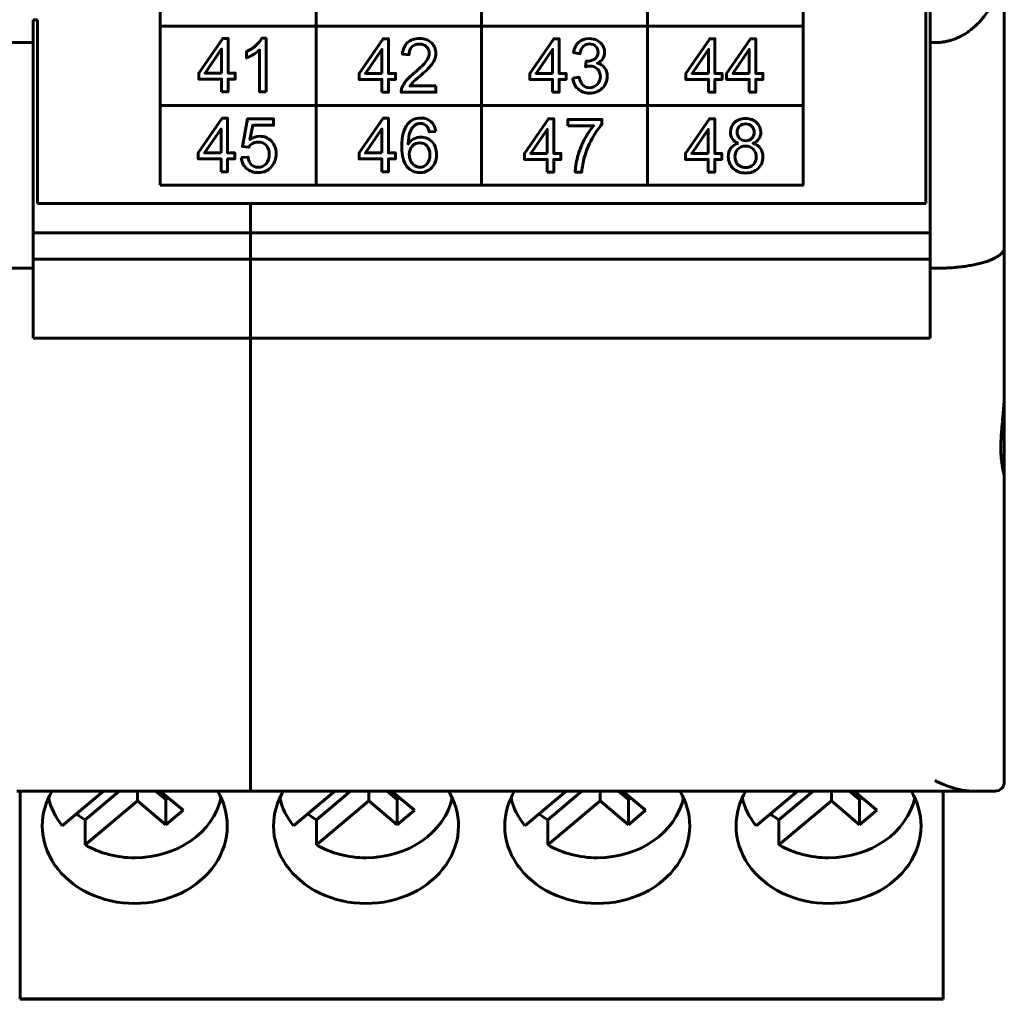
# Model space of a CAD drawing. Header units: millimetres. Extents: x -13 to 39, y -19 to 89.
# Tile 2 of 16: x 18 to 39, y -19 to 2. Entities that reach past the tile are written whole.
import ezdxf

# ---------------------------------------------------------------- set-up
doc = ezdxf.new("R2010")
doc.units = ezdxf.units.MM
doc.linetypes.add('K5LT32782', pattern=[0])
doc.linetypes.add('K5LT32784', pattern=[0])

msp = doc.modelspace()

# ---------------------------------------------------------------- linework, layer by layer
at = {"color": 150, "linetype": 'K5LT32782', "lineweight": 60, "true_color": 0x0080ff}
for p, q in [((37.239, -1.962), (37.239, 20.438)), ((24.058, 3.591), (24.058, -1.562)), ((27.639, -1.562), (27.639, 3.591)), ((31.221, 3.591), (31.221, -1.562)), ((38.939, -2.918), (38.939, 3.437)), ((37.339, 3.117), (37.339, 1.517)), ((17.939, 1.517), (17.939, 2.012)), ((17.939, 2.012), (18.039, 2.012)), ((18.039, -1.962), (18.039, 2.012)), ((20.69, 1.874), (34.589, 1.874)), ((17.939, 1.517), (14.739, 1.517)), ((17.939, -3.362), (17.939, 1.517)), ((37.339, 1.517), (37.339, -3.362)), ((37.339, 1.517), (37.439, 1.517)), ((20.69, 0.156), (34.589, 0.156)), ((18.039, -1.962), (37.239, -1.962)), ((22.639, -1.962), (22.639, -14.663)), ((17.939, -2.596), (37.339, -2.596)), ((38.939, -2.918), (38.939, -6.062)), ((17.939, -3.161), (37.339, -3.161)), ((14.739, -3.362), (17.939, -3.362)), ((17.939, -4.872), (17.939, -3.362)), ((37.339, -3.362), (37.339, -4.872)), ((37.339, -3.362), (37.439, -3.362)), ((17.939, -4.872), (37.339, -4.872)), ((38.939, -7.591), (38.939, -6.062)), ((38.939, -7.887), (38.939, -7.591)), ((38.939, -7.887), (38.939, -14.463)), ((17.589, -14.663), (37.689, -14.663)), ((17.664, -19.059), (17.664, -14.662)), ((19.464, -14.662), (18.572, -15.411)), ((19.805, -14.662), (19.067, -15.281)), ((20.2, -14.875), (20.2, -14.662)), ((20.811, -14.844), (20.595, -14.662)), ((20.69, -14.662), (21.184, -15.076)), ((24.464, -14.662), (23.572, -15.411)), ((24.805, -14.662), (24.067, -15.281)), ((25.2, -14.875), (25.2, -14.662)), ((25.811, -14.844), (25.595, -14.662)), ((25.69, -14.662), (26.184, -15.076)), ((29.464, -14.662), (28.572, -15.411)), ((29.805, -14.662), (29.067, -15.281)), ((30.2, -14.875), (30.2, -14.662)), ((30.811, -14.844), (30.595, -14.662)), ((30.69, -14.662), (31.184, -15.076)), ((34.464, -14.662), (33.572, -15.411)), ((34.805, -14.662), (34.067, -15.281)), ((35.2, -14.875), (35.2, -14.662)), ((35.811, -14.844), (35.595, -14.662)), ((35.69, -14.662), (36.184, -15.076)), ((37.614, -19.059), (37.614, -14.662)), ((37.689, -14.663), (38.233, -14.663)), ((38.233, -14.663), (38.189, -14.663)), ((38.233, -14.663), (38.739, -14.663)), ((19.067, -15.826), (20.2, -14.875)), ((20.2, -14.875), (20.811, -15.388)), ((20.811, -14.844), (20.859, -14.804)), ((20.811, -15.388), (20.811, -14.844)), ((24.067, -15.826), (25.2, -14.875)), ((25.2, -14.875), (25.811, -15.388)), ((25.811, -14.844), (25.859, -14.804)), ((25.811, -15.388), (25.811, -14.844)), ((29.067, -15.826), (30.2, -14.875)), ((30.2, -14.875), (30.811, -15.388)), ((30.811, -14.844), (30.859, -14.804)), ((30.811, -15.388), (30.811, -14.844)), ((34.067, -15.826), (35.2, -14.875)), ((35.2, -14.875), (35.811, -15.388)), ((35.811, -14.844), (35.859, -14.804)), ((35.811, -15.388), (35.811, -14.844)), ((20.811, -15.388), (21.184, -15.076)), ((25.811, -15.388), (26.184, -15.076)), ((30.811, -15.388), (31.184, -15.076)), ((35.811, -15.388), (36.184, -15.076)), ((19.067, -15.281), (19.067, -15.826)), ((24.067, -15.281), (24.067, -15.826)), ((29.067, -15.281), (29.067, -15.826)), ((34.067, -15.281), (34.067, -15.826)), ((17.664, -19.059), (17.664, -19.151)), ((37.614, -19.151), (17.664, -19.151)), ((17.664, -19.151), (17.664, -19.163)), ((37.614, -19.059), (37.614, -19.151)), ((37.614, -19.151), (37.614, -19.163)), ((37.614, -19.163), (17.664, -19.163))]:
    msp.add_line(p, q, dxfattribs=at)
at = {"color": 150, "linetype": 'K5LT32784', "lineweight": 60, "true_color": 0x0080ff}
msp.add_lwpolyline([(20.69, -1.562), (34.589, -1.562), (34.589, 3.591), (20.69, 3.591)], close=True, dxfattribs=at)
at = {"color": 150, "linetype": 'K5LT32782', "lineweight": 60, "true_color": 0x0080ff}
msp.add_arc((38.739, -14.463), 0.2, 270, 0, dxfattribs=at)
for centre, major_axis, start_param, end_param in [((20.139, -15.414), (-2, 0), 5.818447, 6.283185), ((20.139, -15.414), (-2, 0), 3.141593, 3.60633), ((25.139, -15.414), (-2, 0), 5.818447, 6.283185), ((25.139, -15.414), (-2, 0), 3.141593, 3.60633), ((30.139, -15.414), (-2, 0), 5.818447, 6.283185), ((30.139, -15.414), (-2, 0), 3.141593, 3.60633), ((35.139, -15.414), (-2, 0), 5.818447, 6.283185), ((35.139, -15.414), (-2, 0), 3.141593, 3.60633), ((20.139, -14.512), (-1.898, 0), 0.187233, 0.599937), ((20.139, -14.512), (1.898, 0), 4.712389, 6.095952), ((25.139, -14.512), (-1.898, 0), 0.187233, 0.599937), ((25.139, -14.512), (1.898, 0), 4.712389, 6.095952), ((30.139, -14.512), (-1.898, 0), 0.187233, 0.599937), ((30.139, -14.512), (1.898, 0), 4.712389, 6.095952), ((35.139, -14.512), (-1.898, 0), 0.187233, 0.599937), ((35.139, -14.512), (1.898, 0), 4.712389, 6.095952), ((20.139, -13.967), (-1.898, 0), 0.842843, 0.970859), ((25.139, -13.967), (-1.898, 0), 0.842843, 0.970859), ((30.139, -13.967), (-1.898, 0), 0.842843, 0.970859), ((35.139, -13.967), (-1.898, 0), 0.842843, 0.970859), ((20.139, -15.414), (-2, 0), 0, 3.141593), ((25.139, -15.414), (-2, 0), 0, 3.141593), ((30.139, -15.414), (-2, 0), 0, 3.141593), ((35.139, -15.414), (-2, 0), 0, 3.141593), ((20.139, -14.512), (1.898, 0), 4.112452, 4.712389), ((25.139, -14.512), (1.898, 0), 4.112452, 4.712389), ((30.139, -14.512), (1.898, 0), 4.112452, 4.712389), ((35.139, -14.512), (1.898, 0), 4.112452, 4.712389)]:
    msp.add_ellipse(centre, major_axis=major_axis, ratio=0.838793, start_param=start_param, end_param=end_param, dxfattribs=at)
for points in [[(38.939, 3.437), (38.939, 2.312), (38.317, 1.517), (37.439, 1.517)], [(37.439, -3.362), (38.317, -3.362), (38.939, -3.178), (38.939, -2.918)]]:
    msp.add_rational_spline(points, [1, 0.804737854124, 0.804737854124, 1], degree=3, dxfattribs=at)
for points, knots in [([(22.016, 0.454), (22.016, 0.454), (22.016, 0.73), (22.016, 0.73), (21.523, 0.73), (21.523, 0.73), (21.523, 0.86), (21.523, 0.86), (22.042, 1.609), (22.042, 1.609), (22.156, 1.609), (22.156, 1.609), (22.156, 0.86), (22.156, 0.86), (22.31, 0.86), (22.31, 0.86), (22.31, 0.73), (22.31, 0.73), (22.156, 0.73), (22.156, 0.73), (22.156, 0.454), (22.156, 0.454), (22.016, 0.454), (22.016, 0.454)], [0, 0, 0, 0, 0.090909, 0.090909, 0.181818, 0.181818, 0.272727, 0.272727, 0.363636, 0.363636, 0.454545, 0.454545, 0.545455, 0.545455, 0.636364, 0.636364, 0.727273, 0.727273, 0.818182, 0.818182, 0.909091, 0.909091, 1, 1, 1, 1]), ([(22.977, 0.454), (22.977, 0.454), (22.837, 0.454), (22.837, 0.454), (22.837, 1.358), (22.837, 1.358), (22.803, 1.325), (22.759, 1.292), (22.705, 1.26), (22.65, 1.227), (22.601, 1.203), (22.558, 1.187), (22.558, 1.187), (22.558, 1.324), (22.558, 1.324), (22.636, 1.361), (22.704, 1.406), (22.763, 1.459), (22.821, 1.512), (22.862, 1.563), (22.887, 1.613), (22.887, 1.613), (22.977, 1.613), (22.977, 1.613), (22.977, 0.454), (22.977, 0.454)], [0, 0, 0, 0, 0.111111, 0.111111, 0.222222, 0.222222, 0.222222, 0.333333, 0.333333, 0.333333, 0.444444, 0.444444, 0.444444, 0.555556, 0.555556, 0.555556, 0.666667, 0.666667, 0.666667, 0.777778, 0.777778, 0.777778, 0.888889, 0.888889, 1, 1, 1, 1]), ([(25.483, 0.445), (25.483, 0.445), (25.483, 0.72), (25.483, 0.72), (24.989, 0.72), (24.989, 0.72), (24.989, 0.851), (24.989, 0.851), (25.508, 1.599), (25.508, 1.599), (25.623, 1.599), (25.623, 1.599), (25.623, 0.851), (25.623, 0.851), (25.777, 0.851), (25.777, 0.851), (25.777, 0.72), (25.777, 0.72), (25.623, 0.72), (25.623, 0.72), (25.623, 0.445), (25.623, 0.445), (25.483, 0.445), (25.483, 0.445)], [0, 0, 0, 0, 0.090909, 0.090909, 0.181818, 0.181818, 0.272727, 0.272727, 0.363636, 0.363636, 0.454545, 0.454545, 0.545455, 0.545455, 0.636364, 0.636364, 0.727273, 0.727273, 0.818182, 0.818182, 0.909091, 0.909091, 1, 1, 1, 1]), ([(26.651, 0.58), (26.651, 0.58), (26.651, 0.445), (26.651, 0.445), (25.899, 0.445), (25.899, 0.445), (25.898, 0.479), (25.904, 0.511), (25.915, 0.543), (25.935, 0.595), (25.966, 0.646), (26.008, 0.697), (26.051, 0.747), (26.112, 0.805), (26.191, 0.871), (26.314, 0.974), (26.397, 1.055), (26.441, 1.115), (26.485, 1.175), (26.507, 1.232), (26.507, 1.286), (26.507, 1.342), (26.487, 1.39), (26.447, 1.428), (26.408, 1.467), (26.356, 1.486), (26.292, 1.486), (26.225, 1.486), (26.171, 1.466), (26.13, 1.425), (26.09, 1.384), (26.069, 1.328), (26.069, 1.255), (26.069, 1.255), (25.926, 1.27), (25.926, 1.27), (25.936, 1.378), (25.973, 1.461), (26.037, 1.518), (26.101, 1.575), (26.187, 1.604), (26.295, 1.604), (26.404, 1.604), (26.491, 1.573), (26.554, 1.511), (26.618, 1.45), (26.65, 1.374), (26.65, 1.283), (26.65, 1.237), (26.641, 1.191), (26.622, 1.147), (26.603, 1.102), (26.572, 1.055), (26.529, 1.005), (26.486, 0.956), (26.414, 0.888), (26.314, 0.802), (26.23, 0.731), (26.176, 0.682), (26.152, 0.657), (26.129, 0.631), (26.109, 0.606), (26.093, 0.58), (26.093, 0.58), (26.651, 0.58), (26.651, 0.58)], [0, 0, 0, 0, 0.045455, 0.045455, 0.090909, 0.090909, 0.090909, 0.136364, 0.136364, 0.136364, 0.181818, 0.181818, 0.181818, 0.227273, 0.227273, 0.227273, 0.272727, 0.272727, 0.272727, 0.318182, 0.318182, 0.318182, 0.363636, 0.363636, 0.363636, 0.409091, 0.409091, 0.409091, 0.454545, 0.454545, 0.454545, 0.5, 0.5, 0.5, 0.545455, 0.545455, 0.545455, 0.590909, 0.590909, 0.590909, 0.636364, 0.636364, 0.636364, 0.681818, 0.681818, 0.681818, 0.727273, 0.727273, 0.727273, 0.772727, 0.772727, 0.772727, 0.818182, 0.818182, 0.818182, 0.863636, 0.863636, 0.863636, 0.909091, 0.909091, 0.909091, 0.954545, 0.954545, 0.954545, 1, 1, 1, 1]), ([(29.172, 0.445), (29.172, 0.445), (29.172, 0.72), (29.172, 0.72), (28.679, 0.72), (28.679, 0.72), (28.679, 0.851), (28.679, 0.851), (29.198, 1.599), (29.198, 1.599), (29.312, 1.599), (29.312, 1.599), (29.312, 0.851), (29.312, 0.851), (29.466, 0.851), (29.466, 0.851), (29.466, 0.72), (29.466, 0.72), (29.312, 0.72), (29.312, 0.72), (29.312, 0.445), (29.312, 0.445), (29.172, 0.445), (29.172, 0.445)], [0, 0, 0, 0, 0.090909, 0.090909, 0.181818, 0.181818, 0.272727, 0.272727, 0.363636, 0.363636, 0.454545, 0.454545, 0.545455, 0.545455, 0.636364, 0.636364, 0.727273, 0.727273, 0.818182, 0.818182, 0.909091, 0.909091, 1, 1, 1, 1]), ([(29.609, 0.751), (29.609, 0.751), (29.749, 0.77), (29.749, 0.77), (29.765, 0.69), (29.792, 0.632), (29.83, 0.596), (29.869, 0.561), (29.916, 0.543), (29.972, 0.543), (30.038, 0.543), (30.094, 0.566), (30.138, 0.612), (30.183, 0.658), (30.206, 0.716), (30.206, 0.784), (30.206, 0.849), (30.185, 0.903), (30.143, 0.945), (30.101, 0.987), (30.048, 1.009), (29.983, 1.009), (29.957, 1.009), (29.924, 1.003), (29.885, 0.993), (29.885, 0.993), (29.9, 1.117), (29.9, 1.117), (29.909, 1.116), (29.917, 1.115), (29.923, 1.115), (29.982, 1.115), (30.036, 1.131), (30.084, 1.162), (30.131, 1.194), (30.155, 1.242), (30.155, 1.308), (30.155, 1.359), (30.138, 1.402), (30.068, 1.471), (30.024, 1.488), (29.969, 1.488), (29.914, 1.488), (29.869, 1.47), (29.833, 1.435), (29.797, 1.4), (29.774, 1.348), (29.763, 1.278), (29.763, 1.278), (29.623, 1.304), (29.623, 1.304), (29.641, 1.399), (29.679, 1.473), (29.74, 1.525), (29.8, 1.578), (29.876, 1.604), (29.966, 1.604), (30.027, 1.604), (30.085, 1.59), (30.137, 1.563), (30.189, 1.536), (30.229, 1.499), (30.257, 1.453), (30.284, 1.406), (30.298, 1.357), (30.298, 1.304), (30.298, 1.255), (30.285, 1.209), (30.259, 1.169), (30.232, 1.128), (30.193, 1.095), (30.141, 1.071), (30.209, 1.056), (30.261, 1.023), (30.298, 0.973), (30.335, 0.924), (30.354, 0.861), (30.354, 0.787), (30.354, 0.686), (30.317, 0.6), (30.245, 0.53), (30.173, 0.46), (30.081, 0.425), (29.971, 0.425), (29.871, 0.425), (29.788, 0.456), (29.722, 0.516), (29.656, 0.576), (29.618, 0.655), (29.609, 0.751)], [0, 0, 0, 0, 0.033333, 0.033333, 0.033333, 0.066667, 0.066667, 0.066667, 0.1, 0.1, 0.1, 0.133333, 0.133333, 0.133333, 0.166667, 0.166667, 0.166667, 0.2, 0.2, 0.2, 0.233333, 0.233333, 0.233333, 0.266667, 0.266667, 0.266667, 0.3, 0.3, 0.3, 0.333333, 0.333333, 0.333333, 0.366667, 0.366667, 0.366667, 0.4, 0.4, 0.4, 0.433333, 0.433333, 0.466667, 0.466667, 0.466667, 0.5, 0.5, 0.5, 0.533333, 0.533333, 0.533333, 0.566667, 0.566667, 0.566667, 0.6, 0.6, 0.6, 0.633333, 0.633333, 0.633333, 0.666667, 0.666667, 0.666667, 0.7, 0.7, 0.7, 0.733333, 0.733333, 0.733333, 0.766667, 0.766667, 0.766667, 0.8, 0.8, 0.8, 0.833333, 0.833333, 0.833333, 0.866667, 0.866667, 0.866667, 0.9, 0.9, 0.9, 0.933333, 0.933333, 0.933333, 0.966667, 0.966667, 0.966667, 1, 1, 1, 1]), ([(32.544, 0.445), (32.544, 0.445), (32.544, 0.721), (32.544, 0.721), (32.05, 0.721), (32.05, 0.721), (32.05, 0.851), (32.05, 0.851), (32.569, 1.599), (32.569, 1.599), (32.683, 1.599), (32.683, 1.599), (32.683, 0.851), (32.683, 0.851), (32.837, 0.851), (32.837, 0.851), (32.837, 0.721), (32.837, 0.721), (32.683, 0.721), (32.683, 0.721), (32.683, 0.445), (32.683, 0.445), (32.544, 0.445), (32.544, 0.445)], [0, 0, 0, 0, 0.090909, 0.090909, 0.181818, 0.181818, 0.272727, 0.272727, 0.363636, 0.363636, 0.454545, 0.454545, 0.545455, 0.545455, 0.636364, 0.636364, 0.727273, 0.727273, 0.818182, 0.818182, 0.909091, 0.909091, 1, 1, 1, 1]), ([(33.426, 0.445), (33.426, 0.445), (33.426, 0.721), (33.426, 0.721), (32.933, 0.721), (32.933, 0.721), (32.933, 0.851), (32.933, 0.851), (33.452, 1.599), (33.452, 1.599), (33.566, 1.599), (33.566, 1.599), (33.566, 0.851), (33.566, 0.851), (33.72, 0.851), (33.72, 0.851), (33.72, 0.721), (33.72, 0.721), (33.566, 0.721), (33.566, 0.721), (33.566, 0.445), (33.566, 0.445), (33.426, 0.445), (33.426, 0.445)], [0, 0, 0, 0, 0.090909, 0.090909, 0.181818, 0.181818, 0.272727, 0.272727, 0.363636, 0.363636, 0.454545, 0.454545, 0.545455, 0.545455, 0.636364, 0.636364, 0.727273, 0.727273, 0.818182, 0.818182, 0.909091, 0.909091, 1, 1, 1, 1]), ([(22.016, 0.86), (22.016, 0.86), (22.016, 1.38), (22.016, 1.38), (21.66, 0.86), (21.66, 0.86), (22.016, 0.86), (22.016, 0.86)], [0, 0, 0, 0, 0.333333, 0.333333, 0.666667, 0.666667, 1, 1, 1, 1]), ([(25.483, 0.851), (25.483, 0.851), (25.483, 1.37), (25.483, 1.37), (25.127, 0.851), (25.127, 0.851), (25.483, 0.851), (25.483, 0.851)], [0, 0, 0, 0, 0.333333, 0.333333, 0.666667, 0.666667, 1, 1, 1, 1]), ([(29.172, 0.851), (29.172, 0.851), (29.172, 1.37), (29.172, 1.37), (28.816, 0.851), (28.816, 0.851), (29.172, 0.851), (29.172, 0.851)], [0, 0, 0, 0, 0.333333, 0.333333, 0.666667, 0.666667, 1, 1, 1, 1]), ([(32.544, 0.851), (32.544, 0.851), (32.544, 1.37), (32.544, 1.37), (32.187, 0.851), (32.187, 0.851), (32.544, 0.851), (32.544, 0.851)], [0, 0, 0, 0, 0.333333, 0.333333, 0.666667, 0.666667, 1, 1, 1, 1]), ([(33.426, 0.851), (33.426, 0.851), (33.426, 1.37), (33.426, 1.37), (33.07, 0.851), (33.07, 0.851), (33.426, 0.851), (33.426, 0.851)], [0, 0, 0, 0, 0.333333, 0.333333, 0.666667, 0.666667, 1, 1, 1, 1]), ([(22.006, -1.273), (22.006, -1.273), (22.006, -0.998), (22.006, -0.998), (21.512, -0.998), (21.512, -0.998), (21.512, -0.867), (21.512, -0.867), (22.032, -0.119), (22.032, -0.119), (22.146, -0.119), (22.146, -0.119), (22.146, -0.867), (22.146, -0.867), (22.3, -0.867), (22.3, -0.867), (22.3, -0.998), (22.3, -0.998), (22.146, -0.998), (22.146, -0.998), (22.146, -1.273), (22.146, -1.273), (22.006, -1.273), (22.006, -1.273)], [0, 0, 0, 0, 0.090909, 0.090909, 0.181818, 0.181818, 0.272727, 0.272727, 0.363636, 0.363636, 0.454545, 0.454545, 0.545455, 0.545455, 0.636364, 0.636364, 0.727273, 0.727273, 0.818182, 0.818182, 0.909091, 0.909091, 1, 1, 1, 1]), ([(22.443, -0.97), (22.443, -0.97), (22.589, -0.959), (22.589, -0.959), (22.6, -1.031), (22.625, -1.086), (22.664, -1.122), (22.703, -1.158), (22.751, -1.177), (22.808, -1.177), (22.875, -1.177), (22.932, -1.151), (22.979, -1.1), (23.025, -1.048), (23.048, -0.98), (23.048, -0.895), (23.048, -0.814), (23.026, -0.75), (22.981, -0.703), (22.937, -0.657), (22.879, -0.633), (22.806, -0.633), (22.761, -0.633), (22.72, -0.644), (22.684, -0.665), (22.649, -0.686), (22.621, -0.713), (22.6, -0.746), (22.6, -0.746), (22.468, -0.727), (22.468, -0.727), (22.578, -0.134), (22.578, -0.134), (23.141, -0.134), (23.141, -0.134), (23.141, -0.269), (23.141, -0.269), (22.689, -0.269), (22.689, -0.269), (22.629, -0.58), (22.629, -0.58), (22.697, -0.532), (22.768, -0.508), (22.843, -0.508), (22.942, -0.508), (23.025, -0.543), (23.093, -0.612), (23.161, -0.682), (23.195, -0.772), (23.195, -0.882), (23.195, -0.986), (23.165, -1.076), (23.106, -1.152), (23.033, -1.246), (22.933, -1.293), (22.808, -1.293), (22.704, -1.293), (22.62, -1.263), (22.555, -1.204), (22.489, -1.145), (22.452, -1.068), (22.443, -0.97)], [0, 0, 0, 0, 0.045455, 0.045455, 0.045455, 0.090909, 0.090909, 0.090909, 0.136364, 0.136364, 0.136364, 0.181818, 0.181818, 0.181818, 0.227273, 0.227273, 0.227273, 0.272727, 0.272727, 0.272727, 0.318182, 0.318182, 0.318182, 0.363636, 0.363636, 0.363636, 0.409091, 0.409091, 0.409091, 0.454545, 0.454545, 0.5, 0.5, 0.545455, 0.545455, 0.590909, 0.590909, 0.636364, 0.636364, 0.681818, 0.681818, 0.681818, 0.727273, 0.727273, 0.727273, 0.772727, 0.772727, 0.772727, 0.818182, 0.818182, 0.818182, 0.863636, 0.863636, 0.863636, 0.909091, 0.909091, 0.909091, 0.954545, 0.954545, 0.954545, 1, 1, 1, 1]), ([(25.483, -1.273), (25.483, -1.273), (25.483, -0.998), (25.483, -0.998), (24.989, -0.998), (24.989, -0.998), (24.989, -0.867), (24.989, -0.867), (25.508, -0.119), (25.508, -0.119), (25.623, -0.119), (25.623, -0.119), (25.623, -0.867), (25.623, -0.867), (25.776, -0.867), (25.776, -0.867), (25.776, -0.998), (25.776, -0.998), (25.623, -0.998), (25.623, -0.998), (25.623, -1.273), (25.623, -1.273), (25.483, -1.273), (25.483, -1.273)], [0, 0, 0, 0, 0.090909, 0.090909, 0.181818, 0.181818, 0.272727, 0.272727, 0.363636, 0.363636, 0.454545, 0.454545, 0.545455, 0.545455, 0.636364, 0.636364, 0.727273, 0.727273, 0.818182, 0.818182, 0.909091, 0.909091, 1, 1, 1, 1]), ([(26.645, -0.401), (26.645, -0.401), (26.507, -0.412), (26.507, -0.412), (26.495, -0.357), (26.477, -0.316), (26.454, -0.291), (26.416, -0.25), (26.369, -0.23), (26.314, -0.23), (26.269, -0.23), (26.229, -0.243), (26.195, -0.268), (26.151, -0.301), (26.117, -0.348), (26.091, -0.41), (26.066, -0.473), (26.052, -0.562), (26.051, -0.677), (26.085, -0.625), (26.126, -0.587), (26.175, -0.562), (26.224, -0.536), (26.274, -0.524), (26.328, -0.524), (26.421, -0.524), (26.5, -0.559), (26.566, -0.628), (26.631, -0.698), (26.664, -0.788), (26.664, -0.898), (26.664, -0.971), (26.649, -1.038), (26.618, -1.1), (26.587, -1.162), (26.545, -1.21), (26.491, -1.243), (26.437, -1.276), (26.376, -1.293), (26.308, -1.293), (26.192, -1.293), (26.097, -1.249), (26.023, -1.162), (25.95, -1.076), (25.913, -0.932), (25.913, -0.733), (25.913, -0.51), (25.954, -0.348), (26.035, -0.246), (26.106, -0.158), (26.202, -0.114), (26.322, -0.114), (26.411, -0.114), (26.485, -0.14), (26.542, -0.191), (26.599, -0.241), (26.634, -0.311), (26.645, -0.401)], [0, 0, 0, 0, 0.052632, 0.052632, 0.052632, 0.105263, 0.105263, 0.105263, 0.157895, 0.157895, 0.157895, 0.210526, 0.210526, 0.210526, 0.263158, 0.263158, 0.263158, 0.315789, 0.315789, 0.315789, 0.368421, 0.368421, 0.368421, 0.421053, 0.421053, 0.421053, 0.473684, 0.473684, 0.473684, 0.526316, 0.526316, 0.526316, 0.578947, 0.578947, 0.578947, 0.631579, 0.631579, 0.631579, 0.684211, 0.684211, 0.684211, 0.736842, 0.736842, 0.736842, 0.789474, 0.789474, 0.789474, 0.842105, 0.842105, 0.842105, 0.894737, 0.894737, 0.894737, 0.947368, 0.947368, 0.947368, 1, 1, 1, 1]), ([(29.058, -1.283), (29.058, -1.283), (29.058, -1.007), (29.058, -1.007), (28.564, -1.007), (28.564, -1.007), (28.564, -0.877), (28.564, -0.877), (29.084, -0.129), (29.084, -0.129), (29.198, -0.129), (29.198, -0.129), (29.198, -0.877), (29.198, -0.877), (29.352, -0.877), (29.352, -0.877), (29.352, -1.007), (29.352, -1.007), (29.198, -1.007), (29.198, -1.007), (29.198, -1.283), (29.198, -1.283), (29.058, -1.283), (29.058, -1.283)], [0, 0, 0, 0, 0.090909, 0.090909, 0.181818, 0.181818, 0.272727, 0.272727, 0.363636, 0.363636, 0.454545, 0.454545, 0.545455, 0.545455, 0.636364, 0.636364, 0.727273, 0.727273, 0.818182, 0.818182, 0.909091, 0.909091, 1, 1, 1, 1]), ([(29.503, -0.279), (29.503, -0.279), (29.503, -0.143), (29.503, -0.143), (30.238, -0.143), (30.238, -0.143), (30.238, -0.253), (30.238, -0.253), (30.166, -0.331), (30.094, -0.435), (30.023, -0.565), (29.952, -0.695), (29.897, -0.828), (29.858, -0.966), (29.83, -1.062), (29.812, -1.168), (29.804, -1.283), (29.804, -1.283), (29.662, -1.283), (29.662, -1.283), (29.663, -1.192), (29.681, -1.082), (29.714, -0.954), (29.748, -0.825), (29.796, -0.701), (29.858, -0.581), (29.921, -0.462), (29.988, -0.361), (30.058, -0.279), (30.058, -0.279), (29.503, -0.279), (29.503, -0.279)], [0, 0, 0, 0, 0.090909, 0.090909, 0.181818, 0.181818, 0.272727, 0.272727, 0.272727, 0.363636, 0.363636, 0.363636, 0.454545, 0.454545, 0.454545, 0.545455, 0.545455, 0.545455, 0.636364, 0.636364, 0.636364, 0.727273, 0.727273, 0.727273, 0.818182, 0.818182, 0.818182, 0.909091, 0.909091, 0.909091, 1, 1, 1, 1]), ([(32.537, -1.283), (32.537, -1.283), (32.537, -1.007), (32.537, -1.007), (32.044, -1.007), (32.044, -1.007), (32.044, -0.877), (32.044, -0.877), (32.563, -0.129), (32.563, -0.129), (32.677, -0.129), (32.677, -0.129), (32.677, -0.877), (32.677, -0.877), (32.831, -0.877), (32.831, -0.877), (32.831, -1.007), (32.831, -1.007), (32.677, -1.007), (32.677, -1.007), (32.677, -1.283), (32.677, -1.283), (32.537, -1.283), (32.537, -1.283)], [0, 0, 0, 0, 0.090909, 0.090909, 0.181818, 0.181818, 0.272727, 0.272727, 0.363636, 0.363636, 0.454545, 0.454545, 0.545455, 0.545455, 0.636364, 0.636364, 0.727273, 0.727273, 0.818182, 0.818182, 0.909091, 0.909091, 1, 1, 1, 1]), ([(33.189, -0.657), (33.131, -0.636), (33.088, -0.605), (33.06, -0.565), (33.033, -0.525), (33.018, -0.477), (33.018, -0.422), (33.018, -0.338), (33.048, -0.267), (33.107, -0.21), (33.167, -0.153), (33.246, -0.124), (33.344, -0.124), (33.443, -0.124), (33.523, -0.153), (33.584, -0.212), (33.644, -0.27), (33.674, -0.342), (33.674, -0.426), (33.674, -0.479), (33.66, -0.526), (33.633, -0.565), (33.605, -0.605), (33.563, -0.636), (33.507, -0.657), (33.577, -0.68), (33.629, -0.718), (33.666, -0.769), (33.702, -0.82), (33.72, -0.882), (33.72, -0.953), (33.72, -1.052), (33.686, -1.135), (33.617, -1.202), (33.548, -1.269), (33.458, -1.302), (33.234, -1.302), (33.144, -1.269), (33.075, -1.201), (33.007, -1.134), (32.972, -1.05), (32.972, -0.949), (32.972, -0.874), (32.991, -0.811), (33.029, -0.761), (33.066, -0.71), (33.12, -0.676), (33.189, -0.657)], [0, 0, 0, 0, 0.0625, 0.0625, 0.0625, 0.125, 0.125, 0.125, 0.1875, 0.1875, 0.1875, 0.25, 0.25, 0.25, 0.3125, 0.3125, 0.3125, 0.375, 0.375, 0.375, 0.4375, 0.4375, 0.4375, 0.5, 0.5, 0.5, 0.5625, 0.5625, 0.5625, 0.625, 0.625, 0.625, 0.6875, 0.6875, 0.6875, 0.75, 0.75, 0.8125, 0.8125, 0.8125, 0.875, 0.875, 0.875, 0.9375, 0.9375, 0.9375, 1, 1, 1, 1]), ([(22.006, -0.867), (22.006, -0.867), (22.006, -0.348), (22.006, -0.348), (21.65, -0.867), (21.65, -0.867), (22.006, -0.867), (22.006, -0.867)], [0, 0, 0, 0, 0.333333, 0.333333, 0.666667, 0.666667, 1, 1, 1, 1]), ([(25.483, -0.867), (25.483, -0.867), (25.483, -0.348), (25.483, -0.348), (25.127, -0.867), (25.127, -0.867), (25.483, -0.867), (25.483, -0.867)], [0, 0, 0, 0, 0.333333, 0.333333, 0.666667, 0.666667, 1, 1, 1, 1]), ([(29.058, -0.877), (29.058, -0.877), (29.058, -0.358), (29.058, -0.358), (28.702, -0.877), (28.702, -0.877), (29.058, -0.877), (29.058, -0.877)], [0, 0, 0, 0, 0.333333, 0.333333, 0.666667, 0.666667, 1, 1, 1, 1]), ([(32.537, -0.877), (32.537, -0.877), (32.537, -0.358), (32.537, -0.358), (32.181, -0.877), (32.181, -0.877), (32.537, -0.877), (32.537, -0.877)], [0, 0, 0, 0, 0.333333, 0.333333, 0.666667, 0.666667, 1, 1, 1, 1]), ([(33.161, -0.417), (33.161, -0.471), (33.179, -0.516), (33.213, -0.551), (33.247, -0.585), (33.292, -0.603), (33.348, -0.603), (33.402, -0.603), (33.446, -0.586), (33.514, -0.517), (33.531, -0.475), (33.531, -0.425), (33.531, -0.373), (33.514, -0.329), (33.479, -0.293), (33.444, -0.258), (33.399, -0.24), (33.346, -0.24), (33.293, -0.24), (33.248, -0.258), (33.214, -0.292), (33.179, -0.327), (33.161, -0.368), (33.161, -0.417)], [0, 0, 0, 0, 0.125, 0.125, 0.125, 0.25, 0.25, 0.25, 0.375, 0.375, 0.5, 0.5, 0.5, 0.625, 0.625, 0.625, 0.75, 0.75, 0.75, 0.875, 0.875, 0.875, 1, 1, 1, 1]), ([(26.074, -0.899), (26.074, -0.948), (26.084, -0.995), (26.104, -1.04), (26.125, -1.084), (26.153, -1.118), (26.189, -1.141), (26.226, -1.165), (26.265, -1.177), (26.306, -1.177), (26.365, -1.177), (26.416, -1.152), (26.458, -1.104), (26.5, -1.056), (26.521, -0.99), (26.521, -0.907), (26.521, -0.827), (26.5, -0.764), (26.459, -0.719), (26.417, -0.673), (26.364, -0.649), (26.3, -0.649), (26.237, -0.649), (26.183, -0.673), (26.139, -0.719), (26.096, -0.764), (26.074, -0.825), (26.074, -0.899)], [0, 0, 0, 0, 0.111111, 0.111111, 0.111111, 0.222222, 0.222222, 0.222222, 0.333333, 0.333333, 0.333333, 0.444444, 0.444444, 0.444444, 0.555556, 0.555556, 0.555556, 0.666667, 0.666667, 0.666667, 0.777778, 0.777778, 0.777778, 0.888889, 0.888889, 0.888889, 1, 1, 1, 1]), ([(33.115, -0.95), (33.115, -0.991), (33.125, -1.03), (33.143, -1.068), (33.162, -1.105), (33.19, -1.135), (33.227, -1.155), (33.265, -1.176), (33.305, -1.186), (33.347, -1.186), (33.415, -1.186), (33.47, -1.165), (33.513, -1.121), (33.556, -1.078), (33.577, -1.022), (33.577, -0.955), (33.577, -0.887), (33.555, -0.83), (33.511, -0.786), (33.466, -0.741), (33.41, -0.719), (33.343, -0.719), (33.277, -0.719), (33.222, -0.741), (33.18, -0.785), (33.137, -0.829), (33.115, -0.884), (33.115, -0.95)], [0, 0, 0, 0, 0.111111, 0.111111, 0.111111, 0.222222, 0.222222, 0.222222, 0.333333, 0.333333, 0.333333, 0.444444, 0.444444, 0.444444, 0.555556, 0.555556, 0.555556, 0.666667, 0.666667, 0.666667, 0.777778, 0.777778, 0.777778, 0.888889, 0.888889, 0.888889, 1, 1, 1, 1]), ([(38.939, -7.887), (38.939, -7.885), (38.939, -7.879), (38.938, -7.87), (38.936, -7.859), (38.934, -7.847), (38.932, -7.832), (38.928, -7.815), (38.924, -7.793), (38.919, -7.772), (38.915, -7.751), (38.911, -7.731), (38.907, -7.71), (38.903, -7.688), (38.899, -7.665), (38.895, -7.641), (38.891, -7.616), (38.888, -7.59), (38.884, -7.563), (38.881, -7.536), (38.877, -7.507), (38.874, -7.474), (38.871, -7.436), (38.868, -7.394), (38.866, -7.353), (38.865, -7.316), (38.864, -7.281), (38.864, -7.246), (38.864, -7.209), (38.864, -7.168), (38.866, -7.121), (38.868, -7.067), (38.871, -6.996), (38.877, -6.902), (38.887, -6.786), (38.898, -6.674), (38.906, -6.585), (38.912, -6.522), (38.917, -6.472), (38.921, -6.425), (38.924, -6.38), (38.928, -6.334), (38.931, -6.289), (38.934, -6.243), (38.936, -6.198), (38.937, -6.152), (38.938, -6.107), (38.939, -6.077), (38.939, -6.062)], [0, 0, 0, 0, 0.017541, 0.035101, 0.052684, 0.070275, 0.087859, 0.111288, 0.13475, 0.158214, 0.175793, 0.193379, 0.210952, 0.228527, 0.246091, 0.263663, 0.281217, 0.298795, 0.316348, 0.333914, 0.351469, 0.369044, 0.392478, 0.41592, 0.439354, 0.45692, 0.474484, 0.49204, 0.509598, 0.529086, 0.550541, 0.575904, 0.60331, 0.646617, 0.700131, 0.751939, 0.788158, 0.810549, 0.831012, 0.849615, 0.868238, 0.886949, 0.905711, 0.924544, 0.943391, 0.962263, 0.981143, 1, 1, 1, 1]), ([(38.233, -14.663), (38.218, -14.663), (38.186, -14.662), (38.138, -14.658), (38.084, -14.652), (38.023, -14.642), (37.952, -14.627), (37.872, -14.606), (37.787, -14.58), (37.698, -14.548), (37.617, -14.516), (37.548, -14.486), (37.491, -14.46), (37.456, -14.443), (37.439, -14.435)], [0, 0, 0, 0, 0.062383, 0.124924, 0.187528, 0.270931, 0.361273, 0.458511, 0.569613, 0.680679, 0.791729, 0.868072, 0.937502, 1, 1, 1, 1])]:
    msp.add_open_spline(points, degree=3, knots=knots, dxfattribs=at)

doc.saveas('drawing.dxf')
